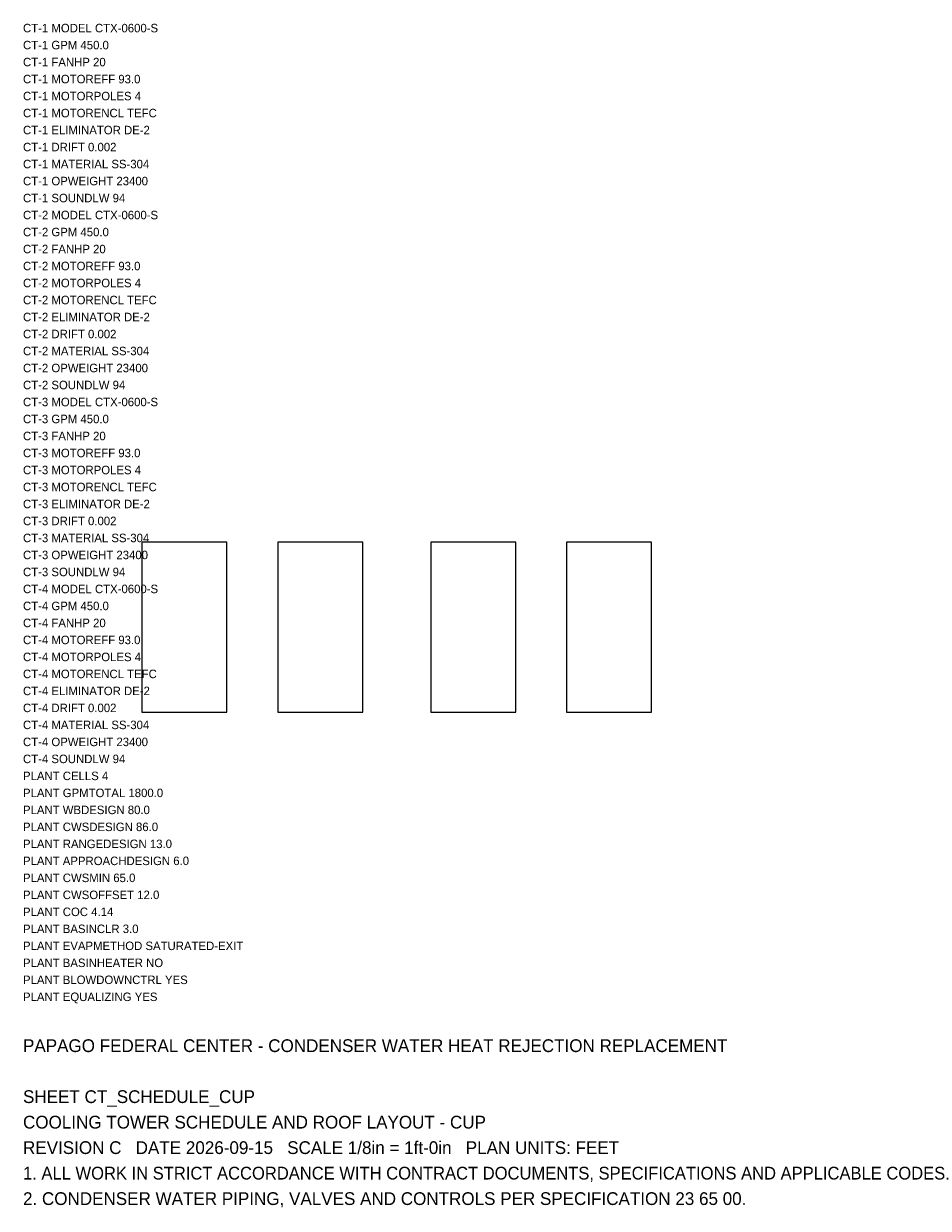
# Model space of a CAD drawing. Header units: metres. Extents: x 0 to 107, y -38 to 101.
import ezdxf

# ---------------------------------------------------------------- set-up
doc = ezdxf.new("R2010")
doc.units = ezdxf.units.M
for name, color, linetype in [('G-TBLK', 1, 'Continuous'), ('M-CTWR-PLAN', 3, 'Continuous'), ('M-CTWR-SCHD', 7, 'Continuous')]:
    doc.layers.add(name, color=color, linetype=linetype)

msp = doc.modelspace()

# ---------------------------------------------------------------- linework, layer by layer
at = {"layer": 'M-CTWR-PLAN'}
for points in [[(14, 20), (24, 20), (24, 40), (14, 40)], [(30, 20), (40, 20), (40, 40), (30, 40)], [(48, 20), (58, 20), (58, 40), (48, 40)], [(64, 20), (74, 20), (74, 40), (64, 40)]]:
    msp.add_lwpolyline(points, close=True, dxfattribs=at)

# ---------------------------------------------------------------- texts
at = {"layer": 'G-TBLK'}
for s, p in [('PAPAGO FEDERAL CENTER - CONDENSER WATER HEAT REJECTION REPLACEMENT', (0, -20)), ('SHEET CT_SCHEDULE_CUP', (0, -26)), ('COOLING TOWER SCHEDULE AND ROOF LAYOUT - CUP', (0, -29)), ('REVISION C   DATE 2026-09-15   SCALE 1/8in = 1ft-0in   PLAN UNITS: FEET', (0, -32)), ('1. ALL WORK IN STRICT ACCORDANCE WITH CONTRACT DOCUMENTS, SPECIFICATIONS AND APPLICABLE CODES.', (0, -35)), ('2. CONDENSER WATER PIPING, VALVES AND CONTROLS PER SPECIFICATION 23 65 00.', (0, -38))]:
    msp.add_text(s, height=1.5, dxfattribs=at).set_placement(p)
at = {"layer": 'M-CTWR-SCHD'}
for s, p in [('CT-1 MODEL CTX-0600-S', (0, 100)), ('CT-1 GPM 450.0', (0, 98)), ('CT-1 FANHP 20', (0, 96)), ('CT-1 MOTOREFF 93.0', (0, 94)), ('CT-1 MOTORPOLES 4', (0, 92)), ('CT-1 MOTORENCL TEFC', (0, 90)), ('CT-1 ELIMINATOR DE-2', (0, 88)), ('CT-1 DRIFT 0.002', (0, 86)), ('CT-1 MATERIAL SS-304', (0, 84)), ('CT-1 OPWEIGHT 23400', (0, 82)), ('CT-1 SOUNDLW 94', (0, 80)), ('CT-2 MODEL CTX-0600-S', (0, 78)), ('CT-2 GPM 450.0', (0, 76)), ('CT-2 FANHP 20', (0, 74)), ('CT-2 MOTOREFF 93.0', (0, 72)), ('CT-2 MOTORPOLES 4', (0, 70)), ('CT-2 MOTORENCL TEFC', (0, 68)), ('CT-2 ELIMINATOR DE-2', (0, 66)), ('CT-2 DRIFT 0.002', (0, 64)), ('CT-2 MATERIAL SS-304', (0, 62)), ('CT-2 OPWEIGHT 23400', (0, 60)), ('CT-2 SOUNDLW 94', (0, 58)), ('CT-3 MODEL CTX-0600-S', (0, 56)), ('CT-3 GPM 450.0', (0, 54)), ('CT-3 FANHP 20', (0, 52)), ('CT-3 MOTOREFF 93.0', (0, 50)), ('CT-3 MOTORPOLES 4', (0, 48)), ('CT-3 MOTORENCL TEFC', (0, 46)), ('CT-3 ELIMINATOR DE-2', (0, 44)), ('CT-3 DRIFT 0.002', (0, 42)), ('CT-3 MATERIAL SS-304', (0, 40)), ('CT-3 OPWEIGHT 23400', (0, 38)), ('CT-3 SOUNDLW 94', (0, 36)), ('CT-4 MODEL CTX-0600-S', (0, 34)), ('CT-4 GPM 450.0', (0, 32)), ('CT-4 FANHP 20', (0, 30)), ('CT-4 MOTOREFF 93.0', (0, 28)), ('CT-4 MOTORPOLES 4', (0, 26)), ('CT-4 MOTORENCL TEFC', (0, 24)), ('CT-4 ELIMINATOR DE-2', (0, 22)), ('CT-4 DRIFT 0.002', (0, 20)), ('CT-4 MATERIAL SS-304', (0, 18)), ('CT-4 OPWEIGHT 23400', (0, 16)), ('CT-4 SOUNDLW 94', (0, 14)), ('PLANT CELLS 4', (0, 12)), ('PLANT GPMTOTAL 1800.0', (0, 10)), ('PLANT WBDESIGN 80.0', (0, 8)), ('PLANT CWSDESIGN 86.0', (0, 6)), ('PLANT RANGEDESIGN 13.0', (0, 4)), ('PLANT APPROACHDESIGN 6.0', (0, 2)), ('PLANT CWSMIN 65.0', (0, 0)), ('PLANT CWSOFFSET 12.0', (0, -2)), ('PLANT COC 4.14', (0, -4)), ('PLANT BASINCLR 3.0', (0, -6)), ('PLANT EVAPMETHOD SATURATED-EXIT', (0, -8)), ('PLANT BASINHEATER NO', (0, -10)), ('PLANT BLOWDOWNCTRL YES', (0, -12)), ('PLANT EQUALIZING YES', (0, -14))]:
    msp.add_text(s, height=1, dxfattribs=at).set_placement(p)

doc.saveas('drawing.dxf')
